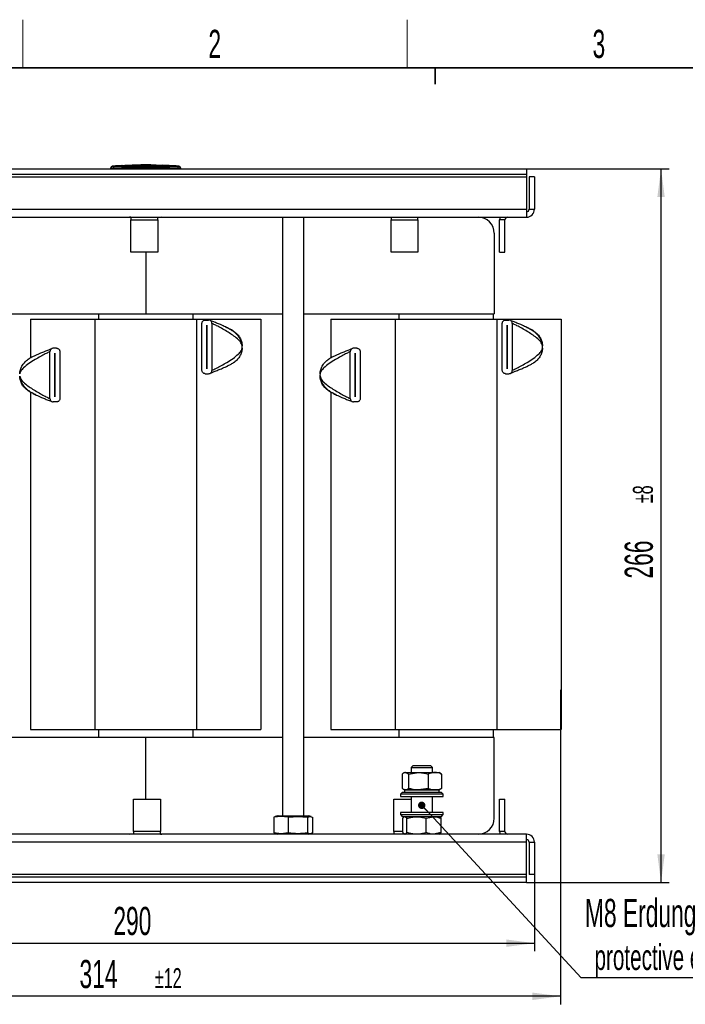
# Model space of a CAD drawing. Header units: millimetres. Extents: x 5 to 418, y 2 to 292.
# Tile 5 of 16: x 73 to 156, y 166 to 288. Entities that reach past the tile are written whole.
import ezdxf

# ---------------------------------------------------------------- set-up
doc = ezdxf.new("R2010")
doc.units = ezdxf.units.MM
doc.layers.add('SLD-0', color=7, linetype='Continuous')
doc.styles.add('SLDTEXTSTYLE0', font='TXT', dxfattribs={"width": 0.605})
doc.dimstyles.new('SLDDIMSTYLE0', dxfattribs={"dimtxt": 3.5, "dimasz": 3.5, "dimexe": 0, "dimexo": 0.0625, "dimgap": 0.875, "dimtad": 1, "dimlfac": 3, "dimrnd": 1e-09, "dimzin": 12, "dimdsep": 46, "dimtxsty": 'SLDTEXTSTYLE0', "dimsah": 1, "dimcen": 0.09, "dimadec": 0, "dimazin": 3, "dimtfac": 1, "dimtofl": 0, "dimtmove": 0, "dimatfit": 3, "dimfxl": 1, "dimfrac": 2, "dimtolj": 1, "dimtzin": 12, "dimarcsym": 0})
doc.dimstyles.new('SLDDIMSTYLE1', dxfattribs={"dimtxt": 3.5, "dimasz": 3.5, "dimexe": 0, "dimexo": 0.0625, "dimgap": 0.875, "dimtad": 1, "dimdec": 0, "dimlfac": 3, "dimrnd": 1e-09, "dimzin": 12, "dimdsep": 46, "dimtxsty": 'SLDTEXTSTYLE0', "dimsah": 1, "dimcen": 0.09, "dimadec": 0, "dimazin": 3, "dimtol": 1, "dimtp": 8, "dimtm": 8, "dimtfac": 1, "dimtdec": 0, "dimtofl": 0, "dimtmove": 0, "dimatfit": 3, "dimfxl": 1, "dimfrac": 2, "dimtolj": 1, "dimarcsym": 0})
doc.dimstyles.new('SLDDIMSTYLE2', dxfattribs={"dimtxt": 3.5, "dimasz": 3.5, "dimexe": 0, "dimexo": 0.0625, "dimgap": 0.875, "dimtad": 1, "dimdec": 0, "dimlfac": 3, "dimrnd": 1e-09, "dimzin": 12, "dimdsep": 46, "dimtxsty": 'SLDTEXTSTYLE0', "dimsah": 1, "dimcen": 0.09, "dimadec": 0, "dimazin": 3, "dimtol": 1, "dimtp": 12, "dimtm": 12, "dimtfac": 1, "dimtdec": 0, "dimtofl": 0, "dimtmove": 0, "dimatfit": 3, "dimfxl": 1, "dimfrac": 2, "dimtolj": 1, "dimarcsym": 0})
doc.dimstyles.new('SLDDIMSTYLE3', dxfattribs={"dimtxt": 0.18, "dimasz": 0.92, "dimexe": 0, "dimexo": 0.0625, "dimgap": 0, "dimtad": 0, "dimtih": 1, "dimtoh": 1, "dimdec": 0, "dimrnd": 1e-09, "dimzin": 0, "dimdsep": 46, "dimtxsty": 'Standard', "dimblk1": 'DOT', "dimblk2": 'DOT', "dimsah": 1, "dimcen": 0.09, "dimadec": 0, "dimazin": 0, "dimtfac": 0.92, "dimtdec": 0, "dimtofl": 0, "dimtmove": 0, "dimatfit": 3, "dimldrblk": 'DOT', "dimfxl": 1, "dimfrac": 2, "dimtolj": 1, "dimtzin": 0, "dimarcsym": 0})

# ---------------------------------------------------------------- blocks, each defined once
blk = doc.blocks.new('_D')
at = {"layer": 'SLD-0'}
for p, q in [((40.68, 182.29), (40.68, 172.75)), ((137.35, 182.29), (137.35, 172.75)), ((40.68, 173.75), (137.35, 173.75))]:
    blk.add_line(p, q, dxfattribs=at)
for points in [[(40.68, 173.75), (44.18, 173.29), (44.18, 174.21)], [(137.35, 173.75), (133.85, 174.21), (133.85, 173.29)]]:
    blk.add_solid(points, dxfattribs=at)
at = {"layer": 'SLD-0', "insert": (85, 178.26), "char_height": 3.5, "attachment_point": 1, "style": 'SLDTEXTSTYLE0'}
blk.add_mtext('290', dxfattribs=at)
blk = doc.blocks.new('_D_1')
at = {"layer": 'SLD-0'}
for p, q in [((136.35, 269.96), (154.08, 269.96)), ((153.08, 181.29), (153.08, 269.96)), ((136.35, 181.29), (154.08, 181.29))]:
    blk.add_line(p, q, dxfattribs=at)
for points in [[(153.08, 269.96), (152.62, 266.46), (153.54, 266.46)], [(153.08, 181.29), (153.54, 184.79), (152.62, 184.79)]]:
    blk.add_solid(points, dxfattribs=at)
at = {"layer": 'SLD-0', "attachment_point": 1, "rotation": 90, "style": 'SLDTEXTSTYLE0'}
for s, insert, char_height in [('±8', (149.58, 228.42), 2.485), ('266', (148.56, 219.06), 3.5)]:
    blk.add_mtext(s, dxfattribs=dict(at, insert=insert, char_height=char_height))
blk = doc.blocks.new('_D_2')
at = {"layer": 'SLD-0', "color": 7}
for p, q in [((36.02, 244.48), (36.02, 166.15)), ((140.6, 205.24), (140.6, 166.15)), ((140.6, 167.15), (36.02, 167.15))]:
    blk.add_line(p, q, dxfattribs=at)
for points in [[(36.02, 167.15), (39.52, 166.69), (39.52, 167.61)], [(140.6, 167.15), (137.1, 167.61), (137.1, 166.69)]]:
    blk.add_solid(points, dxfattribs=at)
at = {"layer": 'SLD-0', "color": 7, "attachment_point": 1, "style": 'SLDTEXTSTYLE0'}
for s, insert, char_height in [('314', (80.79, 171.67), 3.5), ('±12', (90.15, 170.65), 2.485)]:
    blk.add_mtext(s, dxfattribs=dict(at, insert=insert, char_height=char_height))
blk = doc.blocks.new('SW_NOTE_0')
at = {"layer": 'SLD-0', "color": 0}
blk.add_line((30.24, 0), (0, 0), dxfattribs=at)
at = {"layer": 'SLD-0', "color": 0, "attachment_point": 1, "style": 'SLDTEXTSTYLE0'}
for s, insert, char_height in [('M8 Erdung', (0.46, 9.8), 3.5), ('protective earth', (1.65, 4.14), 3.175)]:
    blk.add_mtext(s, dxfattribs=dict(at, insert=insert, char_height=char_height))
blk = doc.blocks.new('_Dot')
at = {"color": 0, "linetype": 'ByBlock', "lineweight": -2}
blk.add_line((-0.5, 0), (-1, 0), dxfattribs=at)
at = {"color": 0, "linetype": 'ByBlock', "const_width": 0.5}
blk.add_lwpolyline([(-0.25, 0, 1), (0.25, 0, 1)], format="xyb", close=True, dxfattribs=at)

msp = doc.modelspace()

# ---------------------------------------------------------------- linework, layer by layer
at = {"color": 7, "linetype": 'Continuous', "lineweight": 25}
for p, q in [((87.0683, 270.3973), (86.4061, 270.3747)), ((86.8512, 270.3678), (90.0182, 270.3886)), ((87.7534, 270.4426), (87.3334, 270.4285)), ((88.5837, 270.4613), (90.3098, 270.4463)), ((88.5837, 270.444), (88.5837, 270.4613)), ((89.301, 270.4484), (88.5837, 270.4546)), ((90.0182, 270.4366), (88.5837, 270.444)), ((90.0182, 270.3886), (90.0182, 270.3819)), ((90.3098, 270.4463), (90.3098, 270.4269)), ((92.6329, 270.3379), (90.3098, 270.4209)), ((90.3098, 270.3847), (90.3098, 270.378)), ((90.3098, 270.3847), (92.2022, 270.3391)), ((91.1227, 270.4194), (91.1227, 270.4066)), ((91.7031, 270.3936), (91.1227, 270.4194)), ((91.1227, 270.4128), (91.7031, 270.3869)), ((91.1227, 270.4066), (91.7031, 270.3836)), ((91.7031, 270.3936), (91.7031, 270.3869)), ((41.6816, 269.959), (136.3483, 269.959)), ((41.6816, 269.2923), (136.3483, 269.2923)), ((84.6816, 269.959), (84.6816, 270.063)), ((85.3116, 270.3265), (84.8504, 270.3031)), ((85.0121, 270.2963), (85.015, 270.063)), ((85.015, 269.959), (85.015, 270.063)), ((86.0448, 270.3623), (85.2663, 270.3357)), ((85.3115, 270.3218), (86.0442, 270.3458)), ((86.0442, 270.3392), (85.3115, 270.3151)), ((85.3115, 270.3218), (85.3115, 270.3151)), ((86.0442, 270.3802), (86.8512, 270.3678)), ((86.0442, 270.3458), (86.0442, 270.3392)), ((86.8512, 270.3612), (86.0753, 270.3731)), ((90.0182, 270.3819), (86.8512, 270.3612)), ((86.8512, 270.3678), (86.8512, 270.3612)), ((92.2022, 270.3324), (90.3098, 270.378)), ((91.9156, 270.373), (91.9156, 270.3796)), ((92.2022, 270.3391), (92.2022, 270.3324)), ((92.7243, 270.3294), (92.7243, 270.3227)), ((93.1796, 270.3031), (92.7243, 270.3246)), ((93.0178, 270.2963), (93.015, 270.063)), ((93.015, 269.959), (93.015, 270.063)), ((93.3483, 269.959), (93.3483, 270.063)), ((136.3483, 269.959), (136.3483, 269.2923)), ((136.3483, 269.2923), (136.3483, 268.959)), ((41.6816, 268.959), (136.3483, 268.959)), ((136.3483, 268.959), (136.3483, 264.959)), ((137.3483, 268.959), (136.6816, 268.959)), ((136.6816, 268.959), (136.6816, 264.959)), ((137.3483, 268.959), (137.3483, 264.959)), ((41.6816, 264.959), (136.3483, 264.959)), ((136.3483, 264.959), (136.3483, 263.959)), ((136.6816, 264.959), (137.3483, 264.959)), ((41.6816, 263.959), (136.3483, 263.959)), ((87.1816, 263.952), (87.015, 263.959)), ((87.1816, 263.959), (87.1816, 263.6257)), ((87.1816, 263.6257), (90.515, 263.6257)), ((87.1816, 259.6257), (87.1816, 263.6257)), ((90.515, 263.6257), (90.515, 263.959)), ((90.515, 263.6257), (90.515, 259.6257)), ((106.015, 263.959), (106.015, 189.559)), ((108.6816, 189.559), (108.6816, 263.959)), ((119.515, 263.959), (119.515, 263.6257)), ((119.515, 263.6257), (122.8483, 263.6257)), ((119.515, 259.6257), (119.515, 263.6257)), ((122.8483, 263.6257), (122.8483, 263.959)), ((122.8483, 263.6257), (122.8483, 259.6257)), ((133.015, 259.6257), (133.015, 263.6257)), ((133.6816, 263.6257), (133.015, 263.6257)), ((133.6816, 259.6257), (133.6816, 263.6257)), ((132.3483, 261.959), (132.3483, 251.959)), ((90.515, 259.6257), (87.1816, 259.6257)), ((89.015, 259.6257), (89.015, 251.959)), ((122.8483, 259.6257), (119.515, 259.6257)), ((133.015, 259.6257), (133.6816, 259.6257)), ((72.015, 251.959), (89.015, 251.959)), ((74.6816, 251.2923), (74.6816, 246.4501)), ((74.6816, 251.2923), (82.6816, 251.2923)), ((82.6816, 251.2923), (82.6816, 200.2923)), ((82.6816, 251.2923), (95.3483, 251.2923)), ((83.1483, 251.959), (83.1483, 251.2923)), ((89.015, 251.959), (106.015, 251.959)), ((94.8816, 251.959), (94.8816, 251.2923)), ((95.3483, 251.2923), (95.3483, 200.2923)), ((95.3483, 251.2923), (103.3483, 251.2923)), ((96.4261, 251.1777), (96.8372, 251.1777)), ((103.3483, 251.2923), (103.3483, 200.2923)), ((108.6816, 251.959), (132.3483, 251.959)), ((112.015, 251.2923), (112.015, 246.4501)), ((112.015, 251.2923), (120.015, 251.2923)), ((120.015, 251.2923), (120.015, 200.2923)), ((120.015, 251.2923), (132.6816, 251.2923)), ((120.4816, 251.959), (120.4816, 251.2923)), ((132.215, 251.959), (132.215, 251.2923)), ((132.6816, 251.2923), (132.6816, 200.2923)), ((132.6816, 251.2923), (140.6816, 251.2923)), ((133.7594, 251.1777), (134.1705, 251.1777)), ((140.6816, 251.2923), (140.6816, 200.2923)), ((96.015, 244.9221), (96.015, 250.7665)), ((96.63, 250.561), (96.6333, 250.561)), ((96.63, 245.1277), (96.63, 250.561)), ((96.6333, 250.561), (96.6333, 245.1277)), ((97.2483, 250.7665), (97.2483, 244.9221)), ((99.7978, 249.8933), (99.6987, 249.9513)), ((99.8835, 249.8348), (99.9414, 249.8084)), ((99.9414, 249.8084), (100.0531, 249.732)), ((133.3483, 244.9221), (133.3483, 250.7665)), ((133.9633, 250.561), (133.9666, 250.561)), ((133.9633, 245.1277), (133.9633, 250.561)), ((133.9666, 250.561), (133.9666, 245.1277)), ((134.5816, 250.7665), (134.5816, 244.9221)), ((137.1312, 249.8933), (137.032, 249.9513)), ((137.2168, 249.8348), (137.2748, 249.8084)), ((137.2748, 249.8084), (137.3865, 249.732)), ((77.115, 241.4152), (77.115, 247.2596)), ((77.9372, 247.6708), (77.5261, 247.6708)), ((78.3483, 247.2596), (78.3483, 241.4152)), ((114.4483, 241.4152), (114.4483, 247.2596)), ((115.2705, 247.6708), (114.8594, 247.6708)), ((115.6816, 247.2596), (115.6816, 241.4152)), ((74.3101, 246.2251), (74.4219, 246.3015)), ((77.73, 247.0541), (77.7333, 247.0541)), ((77.73, 241.6208), (77.73, 247.0541)), ((77.7333, 247.0541), (77.7333, 241.6208)), ((100.0531, 245.9566), (99.9414, 245.8803)), ((111.6435, 246.2251), (111.7552, 246.3015)), ((115.0633, 247.0541), (115.0666, 247.0541)), ((115.0633, 241.6208), (115.0633, 247.0541)), ((115.0666, 247.0541), (115.0666, 241.6208)), ((137.3865, 245.9566), (137.2748, 245.8803)), ((96.6333, 245.1277), (96.63, 245.1277)), ((99.0983, 245.4376), (99.0983, 245.3627)), ((133.9666, 245.1277), (133.9633, 245.1277)), ((136.4316, 245.4376), (136.4316, 245.3627)), ((96.4261, 244.511), (96.8372, 244.511)), ((133.7594, 244.511), (134.1705, 244.511)), ((74.4219, 242.3734), (74.3101, 242.4497)), ((74.4798, 242.347), (74.4219, 242.3734)), ((74.5654, 242.2884), (74.6646, 242.2304)), ((74.6816, 242.2737), (74.6816, 242.2641)), ((111.7552, 242.3734), (111.6435, 242.4497)), ((111.8132, 242.347), (111.7552, 242.3734)), ((111.8988, 242.2884), (111.998, 242.2304)), ((112.015, 242.2737), (112.015, 242.2641)), ((74.6816, 242.2248), (74.6816, 200.2923)), ((77.7333, 241.6208), (77.73, 241.6208)), ((112.015, 242.2248), (112.015, 200.2923)), ((115.0666, 241.6208), (115.0633, 241.6208)), ((77.9372, 241.0041), (77.5261, 241.0041)), ((115.2705, 241.0041), (114.8594, 241.0041)), ((74.6816, 200.2923), (82.6816, 200.2923)), ((82.6816, 200.2923), (95.3483, 200.2923)), ((83.1483, 200.2923), (83.1483, 199.2923)), ((94.8816, 200.2923), (94.8816, 199.2923)), ((95.3483, 200.2923), (103.3483, 200.2923)), ((112.015, 200.2923), (120.015, 200.2923)), ((120.015, 200.2923), (132.6816, 200.2923)), ((120.4816, 200.2923), (120.4816, 199.2923)), ((132.215, 200.2923), (132.215, 199.2923)), ((132.6816, 200.2923), (140.6816, 200.2923)), ((89.015, 199.2923), (72.015, 199.2923)), ((89.015, 191.6257), (89.015, 199.2923)), ((106.015, 199.2923), (89.015, 199.2923)), ((132.3483, 199.2923), (108.6816, 199.2923)), ((132.3483, 189.2923), (132.3483, 199.2923)), ((122.2706, 195.8257), (122.015, 195.57)), ((122.2706, 195.8257), (123.8644, 195.8257)), ((123.8644, 195.8257), (124.426, 195.8257)), ((124.6816, 195.57), (124.426, 195.8257)), ((120.8968, 194.7655), (120.8968, 192.9859)), ((121.1816, 194.959), (121.047, 194.8813)), ((121.1816, 194.959), (121.2934, 194.959)), ((121.6901, 194.7655), (121.2934, 194.959)), ((121.2934, 194.959), (122.9158, 194.959)), ((121.6901, 194.7655), (122.9158, 194.959)), ((121.6901, 194.7655), (121.6901, 192.9859)), ((122.015, 195.57), (122.015, 194.959)), ((122.015, 195.57), (123.9868, 195.57)), ((122.9158, 194.959), (124.9707, 194.959)), ((123.9868, 195.57), (124.6816, 195.57)), ((124.1416, 194.7655), (124.1416, 192.9859)), ((124.6816, 194.959), (124.6816, 195.57)), ((124.9707, 194.959), (125.515, 194.959)), ((125.6496, 194.8813), (125.515, 194.959)), ((125.633, 194.8526), (125.7998, 194.7655)), ((125.7998, 194.7655), (125.7998, 192.9859)), ((120.9483, 192.5257), (120.6816, 192.259)), ((120.6816, 192.259), (120.6816, 191.9923)), ((120.7345, 192.259), (120.6816, 192.259)), ((126.015, 192.259), (120.7345, 192.259)), ((120.8968, 192.9859), (121.2934, 192.7923)), ((120.9483, 192.5257), (125.7483, 192.5257)), ((121.0444, 192.8716), (121.1816, 192.7923)), ((121.1816, 192.7923), (121.1816, 192.5257)), ((121.1816, 192.7923), (125.515, 192.7923)), ((121.2934, 192.7923), (121.1816, 192.7923)), ((122.9158, 192.7923), (121.2934, 192.7923)), ((124.1416, 192.9859), (122.9158, 192.7923)), ((124.9707, 192.7923), (122.9158, 192.7923)), ((125.515, 192.7923), (124.9707, 192.7923)), ((125.515, 192.7923), (125.6522, 192.8716)), ((125.515, 192.5257), (125.515, 192.7923)), ((125.7998, 192.9859), (125.6332, 192.9046)), ((126.015, 192.259), (125.7483, 192.5257)), ((126.015, 191.9923), (126.015, 192.259)), ((87.515, 187.6257), (87.515, 191.6257)), ((87.515, 191.6257), (90.8483, 191.6257)), ((90.8483, 191.6257), (90.8483, 187.6257)), ((119.8483, 187.6257), (119.8483, 191.6257)), ((119.8483, 191.6257), (122.015, 191.6257)), ((120.6816, 191.9923), (126.015, 191.9923)), ((122.015, 191.9923), (122.015, 189.9923)), ((124.6816, 189.9923), (124.6816, 191.9923)), ((133.015, 187.6257), (133.015, 191.6257)), ((133.015, 191.6257), (133.6816, 191.6257)), ((133.6816, 187.6257), (133.6816, 191.6257)), ((120.6816, 189.9923), (120.6816, 189.7257)), ((126.015, 189.9923), (120.6816, 189.9923)), ((120.6816, 189.7257), (120.9483, 189.459)), ((120.6816, 189.7257), (126.015, 189.7257)), ((125.7483, 189.459), (126.015, 189.7257)), ((126.015, 189.7257), (126.015, 189.9923)), ((105.4889, 189.559), (104.9421, 189.4067)), ((105.1143, 189.4574), (104.9421, 189.4067)), ((104.9421, 189.4067), (104.9421, 187.4447)), ((105.415, 189.559), (105.1091, 189.477)), ((105.415, 189.559), (105.4889, 189.559)), ((105.4889, 189.559), (109.2816, 189.559)), ((106.7386, 189.4067), (106.7386, 187.4447)), ((109.1448, 189.4067), (109.1448, 187.4447)), ((109.5876, 189.477), (109.2816, 189.559)), ((109.7545, 189.4067), (109.7545, 187.4447)), ((125.7483, 189.459), (120.9483, 189.459)), ((120.9651, 187.4859), (120.9651, 189.2655)), ((121.1816, 189.459), (121.1159, 189.421)), ((121.4975, 189.2655), (121.2313, 189.459)), ((121.4975, 187.4859), (121.4975, 189.2655)), ((123.8807, 189.2655), (124.8061, 189.459)), ((123.8807, 187.4859), (123.8807, 189.2655)), ((125.5807, 189.421), (125.515, 189.459)), ((125.5655, 189.3947), (125.7316, 189.2655)), ((125.7316, 187.4859), (125.7316, 189.2655)), ((136.3483, 187.2923), (41.6816, 187.2923)), ((90.8483, 187.6257), (87.515, 187.6257)), ((87.515, 187.6257), (87.515, 187.2923)), ((90.8483, 187.2923), (90.8483, 187.6257)), ((90.8483, 187.2993), (91.015, 187.2923)), ((105.8404, 187.3549), (104.9421, 187.4447)), ((104.9421, 187.4447), (105.1143, 187.3939)), ((105.1091, 187.3743), (105.415, 187.2923)), ((106.7386, 187.4447), (105.8404, 187.3549)), ((106.0028, 187.2923), (105.8404, 187.3549)), ((109.2816, 187.2923), (109.5876, 187.3743)), ((119.8483, 187.6257), (119.8483, 187.2923)), ((120.9651, 187.6257), (119.8483, 187.6257)), ((120.9651, 187.4859), (121.2313, 187.2923)), ((121.1122, 187.3324), (121.1816, 187.2923)), ((125.7316, 187.4859), (124.8061, 187.2923)), ((125.515, 187.2923), (125.5844, 187.3324)), ((125.7316, 187.4859), (125.5655, 187.3652)), ((133.6816, 187.6257), (133.015, 187.6257)), ((136.3483, 186.2923), (136.3483, 187.2923)), ((136.3483, 186.2923), (41.6816, 186.2923)), ((136.3483, 182.2923), (136.3483, 186.2923)), ((136.6816, 186.2923), (137.3483, 186.2923)), ((136.6816, 186.2923), (136.6816, 182.2923)), ((137.3483, 186.2923), (137.3483, 182.2923)), ((136.3483, 182.2923), (41.6816, 182.2923)), ((136.3483, 181.959), (41.6816, 181.959)), ((136.3483, 181.2923), (41.6816, 181.2923)), ((136.3483, 181.959), (136.3483, 182.2923)), ((136.3483, 181.2923), (136.3483, 181.959)), ((137.3483, 182.2923), (136.6816, 182.2923))]:
    msp.add_line(p, q, dxfattribs=at)
at = {"color": 7, "linetype": 'Continuous', "lineweight": 25, "flags": 128}
for points in [[(91.015, 263.959), (90.6248, 263.9206), (90.515, 263.8955)], [(133.0722, 263.959), (133.0342, 263.8208), (133.015, 263.6257)], [(87.015, 187.2923), (87.4052, 187.3308), (87.515, 187.3558)], [(133.015, 187.6257), (133.0342, 187.4306), (133.0722, 187.2923)]]:
    msp.add_lwpolyline(points, dxfattribs=at)
at = {"color": 7, "linetype": 'Continuous', "lineweight": 25}
for centre, radius, start, end in [((84.915, 270.0734), 0.2333, 93.308358, 180.001701), ((84.915, 270.063), 0.2333, 90.990495, 179.998049), ((93.115, 270.063), 0.2333, 0.001948, 89.00993), ((93.115, 270.0734), 0.2333, 359.998284, 86.658763), ((136.3483, 264.959), 1, 270, 360), ((136.3483, 264.959), 0.3333, 270, 0), ((130.3483, 261.959), 2, 0, 90), ((134.015, 263.6257), 0.3333, 90, 180), ((98.6816, 247.8443), 2.3333, 356.4, 3.6), ((136.015, 247.8443), 2.3333, 356.4, 3.6), ((113.015, 244.3374), 2.3333, 176.4, 183.6), ((130.3483, 189.2923), 2, 270, 0), ((134.015, 187.6257), 0.3333, 180, 270), ((136.3483, 186.2923), 1, 360, 90), ((136.3483, 186.2923), 0.3333, 360, 90)]:
    msp.add_arc(centre, radius, start, end, dxfattribs=at)
for points, knots in [([(87.0674, 270.4223), (87.1502, 270.4264), (87.3789, 270.4378), (87.6075, 270.4126), (87.7534, 270.3966)], [0, 0, 0, 0, 0.36175531, 1, 1, 1, 1]), ([(87.7534, 270.4391), (87.7534, 270.439), (87.7534, 270.4388), (87.7534, 270.4112), (87.7534, 270.3966)], [0, 0, 0, 0, 0.46767241, 1, 1, 1, 1]), ([(89.8458, 270.4375), (89.585, 270.4502), (88.8879, 270.4843), (88.1907, 270.4452), (87.7543, 270.4207)], [0, 0, 0, 0, 0.374055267, 1, 1, 1, 1]), ([(91.9142, 270.3801), (91.9091, 270.3808), (91.899, 270.3822), (91.8553, 270.3853), (91.7962, 270.3888), (91.7419, 270.3917), (91.7106, 270.3932), (91.7031, 270.3936)], [0, 0, 0, 0, 0.23138194, 0.46295493, 0.69476113, 0.92676565, 1, 1, 1, 1]), ([(91.7031, 270.3869), (91.727, 270.3857), (91.7748, 270.3833), (91.8387, 270.3796), (91.8863, 270.3765), (91.9132, 270.3741), (91.9129, 270.3733), (91.9129, 270.373)], [0, 0, 0, 0, 0.2150885, 0.43017669, 0.64524973, 0.86017142, 1, 1, 1, 1]), ([(84.6816, 270.063), (84.6816, 270.0669), (84.6816, 270.0731), (84.6816, 270.0724), (84.6816, 270.0722)], [0, 0, 0, 0, 0.63779785, 1, 1, 1, 1]), ([(85.015, 270.063), (84.9775, 270.0629), (84.9026, 270.0626), (84.8027, 270.0625), (84.7273, 270.0625), (84.6873, 270.0627), (84.6833, 270.0629), (84.6816, 270.063)], [0, 0, 0, 0, 0.21467234, 0.42935197, 0.64402607, 0.85869541, 1, 1, 1, 1]), ([(84.9016, 270.3051), (84.9014, 270.3053), (84.9007, 270.306), (84.9069, 270.3), (84.9109, 270.2963)], [0, 0, 0, 0, 0.36212461, 1, 1, 1, 1]), ([(84.9109, 270.2963), (84.9115, 270.2962), (84.913, 270.296), (84.9253, 270.2958), (84.9482, 270.2958), (84.9783, 270.2959), (85.0009, 270.2962), (85.0121, 270.2963)], [0, 0, 0, 0, 0.140656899, 0.355503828, 0.57103286, 0.786171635, 1, 1, 1, 1]), ([(85.0121, 270.2963), (86.3465, 270.3081), (89.0151, 270.3318), (91.6836, 270.3081), (93.0178, 270.2963)], [0, 0, 0, 0, 0.50003916, 1, 1, 1, 1]), ([(93.015, 270.063), (91.6817, 270.0759), (89.0151, 270.1016), (86.3484, 270.0759), (85.015, 270.063)], [0, 0, 0, 0, 0.49996096, 1, 1, 1, 1]), ([(91.7031, 270.3836), (91.727, 270.3826), (91.7747, 270.3807), (91.8385, 270.379), (91.8861, 270.3783), (91.9131, 270.3785), (91.913, 270.3793), (91.9129, 270.3796)], [0, 0, 0, 0, 0.21478906, 0.42958514, 0.64422081, 0.85873294, 1, 1, 1, 1]), ([(92.2022, 270.3391), (92.2656, 270.3373), (92.3925, 270.3338), (92.5608, 270.331), (92.6701, 270.3296), (92.7107, 270.3294), (92.7243, 270.3294)], [0, 0, 0, 0, 0.28512532, 0.57025159, 0.85535534, 1, 1, 1, 1]), ([(92.7243, 270.3227), (92.6946, 270.3229), (92.635, 270.3232), (92.4811, 270.3256), (92.3296, 270.3286), (92.2343, 270.3314), (92.2022, 270.3324)], [0, 0, 0, 0, 0.28505196, 0.57010204, 0.85519148, 1, 1, 1, 1]), ([(92.7243, 270.3294), (92.7579, 270.3292), (92.825, 270.329), (92.8062, 270.3324), (92.7224, 270.338), (92.682, 270.3407)], [0, 0, 0, 0, 0.34078213, 0.68156868, 1, 1, 1, 1]), ([(92.7982, 270.3241), (92.8015, 270.3236), (92.8127, 270.3219), (92.761, 270.3224), (92.7243, 270.3227)], [0, 0, 0, 0, 0.29063809, 1, 1, 1, 1]), ([(93.3483, 270.063), (93.3446, 270.0629), (93.3373, 270.0626), (93.2798, 270.0625), (93.1952, 270.0625), (93.1015, 270.0627), (93.0396, 270.0629), (93.015, 270.063)], [0, 0, 0, 0, 0.21467278, 0.42935247, 0.64402667, 0.85869576, 1, 1, 1, 1]), ([(93.0178, 270.2963), (93.0252, 270.2962), (93.0439, 270.296), (93.0721, 270.2958), (93.0977, 270.2958), (93.1153, 270.2959), (93.1178, 270.2961), (93.119, 270.2963)], [0, 0, 0, 0, 0.14056682, 0.35532754, 0.57084354, 0.78604362, 1, 1, 1, 1]), ([(93.119, 270.2963), (93.1233, 270.3003), (93.1296, 270.3063), (93.1286, 270.3054), (93.1283, 270.3051)], [0, 0, 0, 0, 0.68100332, 1, 1, 1, 1]), ([(93.3483, 270.0722), (93.3483, 270.0725), (93.3483, 270.0734), (93.3483, 270.0672), (93.3483, 270.063)], [0, 0, 0, 0, 0.31878163, 1, 1, 1, 1]), ([(96.015, 250.7665), (96.0228, 250.8276), (96.0374, 250.9414), (96.1369, 251.0706), (96.2582, 251.1497), (96.3588, 251.176), (96.4154, 251.1774), (96.4261, 251.1777)], [0, 0, 0, 0, 0.30043223, 0.56056054, 0.75673618, 0.95390092, 1, 1, 1, 1]), ([(97.2483, 250.7665), (97.2405, 250.8276), (97.2259, 250.9414), (97.1264, 251.0706), (97.0051, 251.1497), (96.9045, 251.176), (96.8479, 251.1774), (96.8372, 251.1777)], [0, 0, 0, 0, 0.30043223, 0.56056054, 0.75673618, 0.95390092, 1, 1, 1, 1]), ([(100.9549, 248.3708), (100.8643, 248.6006), (100.6914, 249.0387), (100.2245, 249.5089), (99.8054, 249.8385), (99.3877, 250.0969), (98.8995, 250.3498), (98.3573, 250.5942), (97.8246, 250.8117), (97.4091, 250.9713), (97.1826, 251.052), (97.0966, 251.0827)], [0, 0, 0, 0, 0.14164014, 0.27005077, 0.37007275, 0.44764923, 0.55831759, 0.70640759, 0.81864566, 0.93109337, 1, 1, 1, 1]), ([(133.3483, 250.7665), (133.3561, 250.8276), (133.3707, 250.9414), (133.4702, 251.0706), (133.5915, 251.1497), (133.6922, 251.176), (133.7487, 251.1774), (133.7594, 251.1777)], [0, 0, 0, 0, 0.30043223, 0.56056054, 0.75673618, 0.95390092, 1, 1, 1, 1]), ([(134.5816, 250.7665), (134.5738, 250.8276), (134.5592, 250.9414), (134.4598, 251.0706), (134.3385, 251.1497), (134.2378, 251.176), (134.1812, 251.1774), (134.1705, 251.1777)], [0, 0, 0, 0, 0.30043223, 0.56056054, 0.75673618, 0.95390092, 1, 1, 1, 1]), ([(138.2883, 248.3708), (138.1976, 248.6006), (138.0247, 249.0387), (137.5579, 249.5089), (137.1387, 249.8385), (136.7211, 250.0969), (136.2328, 250.3498), (135.6907, 250.5942), (135.158, 250.8117), (134.7424, 250.9713), (134.516, 251.052), (134.4299, 251.0827)], [0, 0, 0, 0, 0.14164014, 0.27005077, 0.37007275, 0.44764923, 0.55831759, 0.70640759, 0.81864566, 0.93109337, 1, 1, 1, 1]), ([(101.0104, 247.9908), (100.9509, 248.1516), (100.8162, 248.5154), (100.1104, 249.1146), (99.2943, 249.6662), (98.4526, 250.1481), (97.8774, 250.4548), (97.4854, 250.6521), (97.3023, 250.7408), (97.2544, 250.7637), (97.2502, 250.7656), (97.2483, 250.7665)], [0, 0, 0, 0, 0.12248522, 0.27727497, 0.55707998, 0.71233686, 0.84663679, 0.94564451, 0.98137365, 0.99153374, 1, 1, 1, 1]), ([(98.9343, 250.3257), (98.9743, 250.3081), (99.2094, 250.205), (99.5994, 250.018), (99.9127, 249.8205), (100.0531, 249.732)], [0, 0, 0, 0, 0.10169843, 0.59752165, 1, 1, 1, 1]), ([(138.3437, 247.9908), (138.2842, 248.1516), (138.1495, 248.5154), (137.4438, 249.1146), (136.6276, 249.6662), (135.786, 250.1481), (135.2108, 250.4548), (134.8187, 250.6521), (134.6357, 250.7408), (134.5877, 250.7637), (134.5835, 250.7656), (134.5816, 250.7665)], [0, 0, 0, 0, 0.12248522, 0.27727497, 0.55707998, 0.71233686, 0.84663679, 0.94564451, 0.98137365, 0.99153374, 1, 1, 1, 1]), ([(136.2862, 250.3175), (136.32, 250.3026), (136.5489, 250.2022), (136.9327, 250.018), (137.2461, 249.8205), (137.3865, 249.732)], [0, 0, 0, 0, 0.08733071, 0.59108429, 1, 1, 1, 1]), ([(77.115, 247.2596), (77.1118, 247.2581), (77.1044, 247.2547), (77.0483, 247.2278), (76.8705, 247.1414), (76.4849, 246.9474), (75.9105, 246.6415), (75.2175, 246.243), (74.4967, 245.7818), (73.9004, 245.3119), (73.4736, 244.8822), (73.3904, 244.6078), (73.3529, 244.4839)], [0, 0, 0, 0, 0.01100521, 0.02499707, 0.05433914, 0.15328576, 0.2875028, 0.44266386, 0.62326777, 0.79224912, 0.90626012, 1, 1, 1, 1]), ([(77.2675, 247.574), (77.1561, 247.5317), (76.9019, 247.4351), (76.4485, 247.2556), (75.9051, 247.0323), (75.3242, 246.7757), (74.7638, 246.5118), (74.4505, 246.3138), (74.3101, 246.2251)], [0, 0, 0, 0, 0.12097135, 0.2758829, 0.44665182, 0.65358351, 0.84479028, 1, 1, 1, 1]), ([(77.5261, 247.6708), (77.4853, 247.6672), (77.4039, 247.66), (77.294, 247.6055), (77.2018, 247.5224), (77.1305, 247.405), (77.1204, 247.3104), (77.115, 247.2596)], [0, 0, 0, 0, 0.17438082, 0.34827188, 0.53429063, 0.7503419, 1, 1, 1, 1]), ([(77.9372, 247.6708), (77.978, 247.6672), (78.0594, 247.66), (78.1693, 247.6055), (78.2615, 247.5224), (78.3328, 247.405), (78.3429, 247.3104), (78.3483, 247.2596)], [0, 0, 0, 0, 0.17438082, 0.34827188, 0.53429063, 0.7503419, 1, 1, 1, 1]), ([(97.2483, 244.9221), (97.2515, 244.9236), (97.2589, 244.9271), (97.315, 244.9539), (97.4928, 245.0403), (97.8784, 245.2343), (98.4527, 245.5403), (99.1458, 245.9388), (99.8666, 246.3999), (100.4629, 246.8699), (100.8897, 247.2996), (100.9728, 247.574), (101.0104, 247.6978)], [0, 0, 0, 0, 0.01100521, 0.02499707, 0.05433914, 0.15328576, 0.2875028, 0.44266386, 0.62326777, 0.79224912, 0.90626012, 1, 1, 1, 1]), ([(114.4483, 247.2596), (114.4451, 247.2581), (114.4377, 247.2547), (114.3816, 247.2278), (114.2039, 247.1414), (113.8183, 246.9474), (113.2439, 246.6415), (112.5508, 246.243), (111.8301, 245.7818), (111.2338, 245.3119), (110.8069, 244.8822), (110.7238, 244.6078), (110.6862, 244.4839)], [0, 0, 0, 0, 0.01100521, 0.02499707, 0.05433914, 0.15328576, 0.2875028, 0.44266386, 0.62326777, 0.79224912, 0.90626012, 1, 1, 1, 1]), ([(114.6009, 247.574), (114.4894, 247.5317), (114.2353, 247.4351), (113.7818, 247.2556), (113.2384, 247.0323), (112.6575, 246.7757), (112.0971, 246.5118), (111.7838, 246.3138), (111.6435, 246.2251)], [0, 0, 0, 0, 0.12097135, 0.2758829, 0.44665182, 0.65358351, 0.84479028, 1, 1, 1, 1]), ([(114.8594, 247.6708), (114.8186, 247.6672), (114.7372, 247.66), (114.6273, 247.6055), (114.5351, 247.5224), (114.4638, 247.405), (114.4537, 247.3104), (114.4483, 247.2596)], [0, 0, 0, 0, 0.17438082, 0.34827188, 0.53429063, 0.7503419, 1, 1, 1, 1]), ([(115.2705, 247.6708), (115.3113, 247.6672), (115.3928, 247.66), (115.5027, 247.6055), (115.5948, 247.5224), (115.6661, 247.405), (115.6762, 247.3104), (115.6816, 247.2596)], [0, 0, 0, 0, 0.17438082, 0.34827188, 0.53429063, 0.7503419, 1, 1, 1, 1]), ([(134.5816, 244.9221), (134.5849, 244.9236), (134.5922, 244.9271), (134.6484, 244.9539), (134.8261, 245.0403), (135.2117, 245.2343), (135.7861, 245.5403), (136.4791, 245.9388), (137.1999, 246.3999), (137.7962, 246.8699), (138.223, 247.2996), (138.3062, 247.574), (138.3437, 247.6978)], [0, 0, 0, 0, 0.01100521, 0.02499707, 0.05433914, 0.15328576, 0.2875028, 0.44266386, 0.62326777, 0.79224912, 0.90626012, 1, 1, 1, 1]), ([(97.0958, 244.6077), (97.2072, 244.6501), (97.4614, 244.7466), (97.9148, 244.9261), (98.4582, 245.1494), (99.0391, 245.406), (99.5995, 245.6699), (99.9128, 245.8679), (100.0531, 245.9566)], [0, 0, 0, 0, 0.12097135, 0.2758829, 0.44665182, 0.65358351, 0.84479028, 1, 1, 1, 1]), ([(134.4291, 244.6077), (134.5405, 244.6501), (134.7947, 244.7466), (135.2481, 244.9261), (135.7915, 245.1494), (136.3724, 245.406), (136.9328, 245.6699), (137.2461, 245.8679), (137.3865, 245.9566)], [0, 0, 0, 0, 0.12097135, 0.2758829, 0.44665182, 0.65358351, 0.84479028, 1, 1, 1, 1]), ([(96.4261, 244.511), (96.3853, 244.5146), (96.3039, 244.5217), (96.194, 244.5762), (96.1018, 244.6593), (96.0305, 244.7768), (96.0204, 244.8714), (96.015, 244.9221)], [0, 0, 0, 0, 0.17438082, 0.34827188, 0.53429063, 0.7503419, 1, 1, 1, 1]), ([(96.8372, 244.511), (96.878, 244.5146), (96.9594, 244.5217), (97.0693, 244.5762), (97.1615, 244.6593), (97.2328, 244.7768), (97.2429, 244.8714), (97.2483, 244.9221)], [0, 0, 0, 0, 0.17438082, 0.34827188, 0.53429063, 0.7503419, 1, 1, 1, 1]), ([(133.7594, 244.511), (133.7186, 244.5146), (133.6372, 244.5217), (133.5273, 244.5762), (133.4351, 244.6593), (133.3638, 244.7768), (133.3537, 244.8714), (133.3483, 244.9221)], [0, 0, 0, 0, 0.17438082, 0.34827188, 0.53429063, 0.7503419, 1, 1, 1, 1]), ([(134.1705, 244.511), (134.2113, 244.5146), (134.2928, 244.5217), (134.4027, 244.5762), (134.4948, 244.6593), (134.5661, 244.7768), (134.5762, 244.8714), (134.5816, 244.9221)], [0, 0, 0, 0, 0.17438082, 0.34827188, 0.53429063, 0.7503419, 1, 1, 1, 1]), ([(73.3529, 244.1909), (73.4124, 244.0302), (73.5471, 243.6663), (74.2529, 243.0672), (75.069, 242.5155), (75.9106, 242.0336), (76.4859, 241.7269), (76.8779, 241.5296), (77.061, 241.4409), (77.1089, 241.4181), (77.1131, 241.4161), (77.115, 241.4152)], [0, 0, 0, 0, 0.12248522, 0.27727497, 0.55707998, 0.71233686, 0.84663679, 0.94564451, 0.98137365, 0.99153374, 1, 1, 1, 1]), ([(73.4084, 243.8109), (73.499, 243.5812), (73.6719, 243.1431), (74.1388, 242.6729), (74.5579, 242.3432), (74.9755, 242.0849), (75.4638, 241.8319), (76.0059, 241.5875), (76.5387, 241.37), (76.9542, 241.2104), (77.1807, 241.1298), (77.2667, 241.0991)], [0, 0, 0, 0, 0.14164014, 0.27005077, 0.37007275, 0.44764923, 0.55831759, 0.70640759, 0.81864566, 0.93109337, 1, 1, 1, 1]), ([(110.6862, 244.1909), (110.7458, 244.0302), (110.8805, 243.6663), (111.5862, 243.0672), (112.4023, 242.5155), (113.244, 242.0336), (113.8192, 241.7269), (114.2112, 241.5296), (114.3943, 241.4409), (114.4422, 241.4181), (114.4464, 241.4161), (114.4483, 241.4152)], [0, 0, 0, 0, 0.12248522, 0.27727497, 0.55707998, 0.71233686, 0.84663679, 0.94564451, 0.98137365, 0.99153374, 1, 1, 1, 1]), ([(110.7417, 243.8109), (110.8324, 243.5812), (111.0052, 243.1431), (111.4721, 242.6729), (111.8913, 242.3432), (112.3089, 242.0849), (112.7972, 241.8319), (113.3393, 241.5875), (113.872, 241.37), (114.2876, 241.2104), (114.514, 241.1298), (114.6, 241.0991)], [0, 0, 0, 0, 0.14164014, 0.27005077, 0.37007275, 0.44764923, 0.55831759, 0.70640759, 0.81864566, 0.93109337, 1, 1, 1, 1]), ([(75.4104, 241.8643), (75.3766, 241.8791), (75.1478, 241.9796), (74.7639, 242.1637), (74.4505, 242.3612), (74.3101, 242.4497)], [0, 0, 0, 0, 0.08733071, 0.59108429, 1, 1, 1, 1]), ([(112.7437, 241.8643), (112.7099, 241.8791), (112.4811, 241.9796), (112.0972, 242.1637), (111.7839, 242.3612), (111.6435, 242.4497)], [0, 0, 0, 0, 0.08733071, 0.59108429, 1, 1, 1, 1]), ([(77.115, 241.4152), (77.1228, 241.3542), (77.1374, 241.2404), (77.2369, 241.1112), (77.3582, 241.0321), (77.4588, 241.0057), (77.5154, 241.0044), (77.5261, 241.0041)], [0, 0, 0, 0, 0.30043223, 0.56056054, 0.75673618, 0.95390092, 1, 1, 1, 1]), ([(78.3483, 241.4152), (78.3405, 241.3542), (78.3259, 241.2404), (78.2264, 241.1112), (78.1051, 241.0321), (78.0045, 241.0057), (77.9479, 241.0044), (77.9372, 241.0041)], [0, 0, 0, 0, 0.30043223, 0.56056054, 0.75673618, 0.95390092, 1, 1, 1, 1]), ([(114.4483, 241.4152), (114.4561, 241.3542), (114.4707, 241.2404), (114.5702, 241.1112), (114.6915, 241.0321), (114.7922, 241.0057), (114.8487, 241.0044), (114.8594, 241.0041)], [0, 0, 0, 0, 0.30043223, 0.56056054, 0.75673618, 0.95390092, 1, 1, 1, 1]), ([(115.6816, 241.4152), (115.6738, 241.3542), (115.6592, 241.2404), (115.5598, 241.1112), (115.4385, 241.0321), (115.3378, 241.0057), (115.2812, 241.0044), (115.2705, 241.0041)], [0, 0, 0, 0, 0.30043223, 0.56056054, 0.75673618, 0.95390092, 1, 1, 1, 1]), ([(121.2934, 194.959), (121.284, 194.9588), (121.1501, 194.9561), (121.0188, 194.8573), (120.8968, 194.7655)], [0, 0, 0, 0, 0.07021477, 1, 1, 1, 1]), ([(122.9158, 194.959), (122.9449, 194.9588), (123.3588, 194.9561), (123.7645, 194.8573), (124.1416, 194.7655)], [0, 0, 0, 0, 0.07021477, 1, 1, 1, 1]), ([(124.9707, 194.959), (124.7537, 194.9356), (124.4729, 194.9052), (124.2029, 194.7913), (124.1416, 194.7655)], [0, 0, 0, 0, 0.7730974, 1, 1, 1, 1]), ([(125.7998, 194.7655), (125.5932, 194.8436), (125.3199, 194.9469), (125.0393, 194.9566), (124.9707, 194.959)], [0, 0, 0, 0, 0.75563417, 1, 1, 1, 1]), ([(121.2934, 192.7923), (121.3029, 192.7925), (121.4368, 192.7953), (121.5681, 192.894), (121.6901, 192.9859)], [0, 0, 0, 0, 0.07021477, 1, 1, 1, 1]), ([(122.9158, 192.7923), (122.8868, 192.7925), (122.4729, 192.7953), (122.0672, 192.894), (121.6901, 192.9859)], [0, 0, 0, 0, 0.07021477, 1, 1, 1, 1]), ([(124.1416, 192.9859), (124.2029, 192.96), (124.4729, 192.8461), (124.7537, 192.8158), (124.9707, 192.7923)], [0, 0, 0, 0, 0.2269026, 1, 1, 1, 1]), ([(124.9707, 192.7923), (125.0393, 192.7947), (125.3199, 192.8044), (125.5932, 192.9078), (125.7998, 192.9859)], [0, 0, 0, 0, 0.24436583, 1, 1, 1, 1]), ([(106.7386, 189.4067), (106.4387, 189.4516), (105.8398, 189.5414), (105.241, 189.4515), (104.9421, 189.4067)], [0, 0, 0, 0, 0.500872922, 1, 1, 1, 1]), ([(106.7386, 189.4067), (107.1396, 189.4516), (107.9417, 189.5414), (108.7438, 189.4516), (109.1448, 189.4067)], [0, 0, 0, 0, 0.4999949, 1, 1, 1, 1]), ([(109.1448, 189.4067), (109.2464, 189.4516), (109.4497, 189.5414), (109.6529, 189.4516), (109.7545, 189.4067)], [0, 0, 0, 0, 0.499994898, 1, 1, 1, 1]), ([(121.2313, 189.459), (121.225, 189.4588), (121.1351, 189.4561), (121.047, 189.3573), (120.9651, 189.2655)], [0, 0, 0, 0, 0.07021477, 1, 1, 1, 1]), ([(121.4975, 189.2655), (121.5855, 189.2913), (121.9737, 189.4052), (122.3772, 189.4356), (122.6891, 189.459)], [0, 0, 0, 0, 0.2269026, 1, 1, 1, 1]), ([(122.6891, 189.459), (122.7876, 189.4566), (123.1909, 189.4469), (123.5838, 189.3436), (123.8807, 189.2655)], [0, 0, 0, 0, 0.244365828, 1, 1, 1, 1]), ([(124.8061, 189.459), (124.8281, 189.4588), (125.1406, 189.4561), (125.4468, 189.3573), (125.7316, 189.2655)], [0, 0, 0, 0, 0.07021477, 1, 1, 1, 1]), ([(109.1448, 187.4447), (108.7438, 187.3998), (107.9417, 187.31), (107.1396, 187.3998), (106.7386, 187.4447)], [0, 0, 0, 0, 0.499994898, 1, 1, 1, 1]), ([(109.7545, 187.4447), (109.6529, 187.3998), (109.4497, 187.31), (109.2464, 187.3998), (109.1448, 187.4447)], [0, 0, 0, 0, 0.499994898, 1, 1, 1, 1]), ([(121.2313, 187.2923), (121.2376, 187.2925), (121.3275, 187.2953), (121.4156, 187.394), (121.4975, 187.4859)], [0, 0, 0, 0, 0.07021477, 1, 1, 1, 1]), ([(122.6891, 187.2923), (122.3772, 187.3158), (121.9737, 187.3461), (121.5855, 187.46), (121.4975, 187.4859)], [0, 0, 0, 0, 0.7730974, 1, 1, 1, 1]), ([(123.8807, 187.4859), (123.5838, 187.4078), (123.1909, 187.3044), (122.7876, 187.2947), (122.6891, 187.2923)], [0, 0, 0, 0, 0.75563417, 1, 1, 1, 1]), ([(124.8061, 187.2923), (124.7842, 187.2925), (124.4717, 187.2953), (124.1655, 187.394), (123.8807, 187.4859)], [0, 0, 0, 0, 0.070214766, 1, 1, 1, 1])]:
    msp.add_open_spline(points, degree=3, knots=knots, dxfattribs=at)
for points in [[(100.0531, 249.732), (100.1852, 249.6227), (100.4494, 249.404), (100.7408, 248.9763), (100.9457, 248.5012), (100.9888, 248.1609), (101.0104, 247.9908)], [(137.3865, 249.732), (137.5186, 249.6227), (137.7827, 249.404), (138.0741, 248.9763), (138.279, 248.5012), (138.3222, 248.1609), (138.3437, 247.9908)], [(101.0104, 247.6978), (100.9888, 247.5277), (100.9457, 247.1875), (100.7408, 246.7123), (100.4494, 246.2847), (100.1852, 246.066), (100.0531, 245.9566)], [(138.3437, 247.6978), (138.3222, 247.5277), (138.279, 247.1875), (138.0741, 246.7123), (137.7827, 246.2847), (137.5186, 246.066), (137.3865, 245.9566)], [(73.3529, 244.4839), (73.3745, 244.654), (73.4176, 244.9943), (73.6225, 245.4694), (73.9139, 245.8971), (74.1781, 246.1158), (74.3101, 246.2251)], [(110.6862, 244.4839), (110.7078, 244.654), (110.7509, 244.9943), (110.9559, 245.4694), (111.2472, 245.8971), (111.5114, 246.1158), (111.6435, 246.2251)], [(74.3101, 242.4497), (74.1781, 242.5591), (73.9139, 242.7778), (73.6225, 243.2054), (73.4176, 243.6806), (73.3745, 244.0208), (73.3529, 244.1909)], [(111.6435, 242.4497), (111.5114, 242.5591), (111.2472, 242.7778), (110.9559, 243.2054), (110.7509, 243.6806), (110.7078, 244.0208), (110.6862, 244.1909)]]:
    msp.add_open_spline(points, degree=3, dxfattribs=at)
at = {"layer": 'SLD-0', "lineweight": 18}
for p, q in [((73.75, 282.5), (73.75, 288.5)), ((121.5, 282.5), (121.5, 288.5))]:
    msp.add_line(p, q, dxfattribs=at)
at = {"layer": 'SLD-0', "lineweight": 35}
msp.add_line((408, 282.5), (26, 282.5), dxfattribs=at)
at = {"layer": 'SLD-0'}
for p, q in [((125, 280.5), (125, 282.5)), ((125, 282.5), (125, 280.5))]:
    msp.add_line(p, q, dxfattribs=at)

# ---------------------------------------------------------------- block references
msp.add_blockref('SW_NOTE_0', (143.1613, 169.4548), dxfattribs=at)

# ---------------------------------------------------------------- texts
at = {"layer": 'SLD-0', "char_height": 3.5, "attachment_point": 2, "style": 'SLDTEXTSTYLE0'}
for s, insert in [('2', (97.6027, 287.243)), ('3', (145.3527, 287.243))]:
    msp.add_mtext(s, dxfattribs=dict(at, insert=insert))

# ---------------------------------------------------------------- dimensions: what is measured, and where the dimension line sits
at = {"layer": 'SLD-0'}
dim = msp.add_linear_dim(base=(153.0767, 269.959), p1=(136.3483, 181.2923), p2=(136.3483, 269.959), angle=90, dimstyle='SLDDIMSTYLE1', dxfattribs=at)
dim.commit()
dim.dimension.update_dxf_attribs({"geometry": '_D_1', "text_midpoint": (153.0767, 225.6257), "dimtype": 160})
at = {"layer": 'SLD-0', "color": 7}
dim = msp.add_linear_dim(base=(36.0196, 167.1541), p1=(140.5983, 205.2388), p2=(36.0196, 244.4839), dimstyle='SLDDIMSTYLE2', dxfattribs=at)
dim.commit()
dim.dimension.update_dxf_attribs({"geometry": '_D_2', "text_midpoint": (88.3089, 167.1541), "dimtype": 160})
at = {"layer": 'SLD-0'}
dim = msp.add_linear_dim(base=(137.3483, 173.749), p1=(40.6816, 182.2923), p2=(137.3483, 182.2923), dimstyle='SLDDIMSTYLE0', dxfattribs=at)
dim.commit()
dim.dimension.update_dxf_attribs({"geometry": '_D', "text_midpoint": (89.015, 173.749), "dimtype": 160})

# ---------------------------------------------------------------- leaders
msp.add_leader([(123.332, 190.8808), (143.1613, 169.4548)], dimstyle='SLDDIMSTYLE3', dxfattribs=at)

doc.saveas('drawing.dxf')
